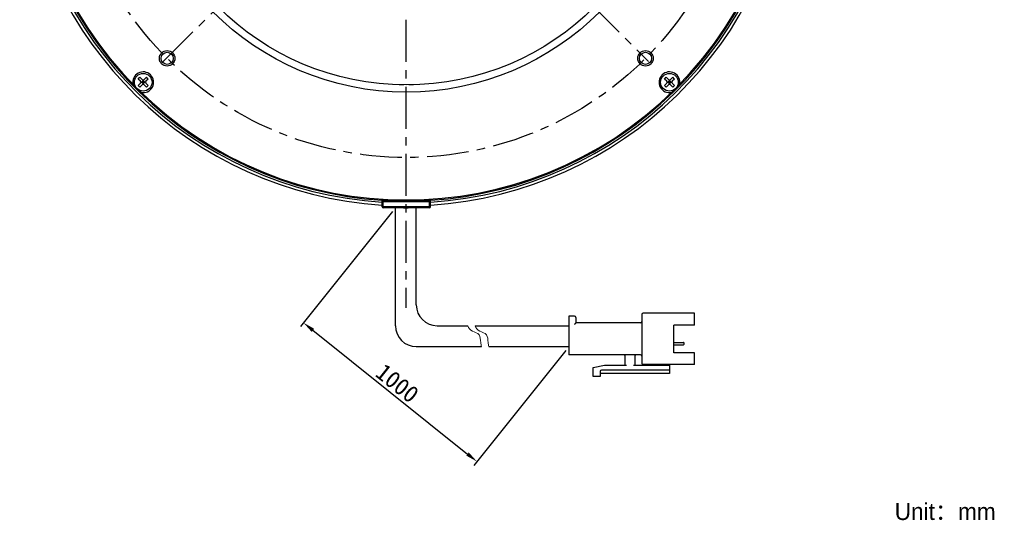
# Model space of a CAD drawing. Header units: millimetres. Extents: x 43 to 258, y -13 to 289.
# Tile 1 of 4: x 55 to 258, y -13 to 91. Entities that reach past the tile are written whole.
import ezdxf

# ---------------------------------------------------------------- set-up
doc = ezdxf.new("R2010")
doc.units = ezdxf.units.MM
doc.header["$LTSCALE"] = 23.1
doc.header["$PDMODE"] = 3
doc.header["$PDSIZE"] = 8
doc.linetypes.add('CENTER', pattern=[0.6, 0.375, -0.075, 0.075, -0.075])
doc.layers.get('0').update_dxf_attribs({"linetype": 'CONTINUOUS'})
doc.layers.get('Defpoints').update_dxf_attribs({"linetype": 'CONTINUOUS', "lineweight": 18})
doc.layers.add('00_COMPONENTS', color=7, linetype='CONTINUOUS')
doc.layers.add('50_ALL_DETAILS', color=7, linetype='CONTINUOUS')
for name, color, linetype, lineweight in [('标注', 3, 'CONTINUOUS', 25), ('粗实线', 7, 'CONTINUOUS', 30), ('细实线', 7, 'CONTINUOUS', 15)]:
    doc.layers.add(name, color=color, linetype=linetype, lineweight=lineweight)
doc.styles.get("Standard").update_dxf_attribs({"font": 'simfang.ttf'})
doc.dimstyles.new('CST Standard', dxfattribs={"dimtxt": 3.5, "dimasz": 2.5, "dimexe": 1, "dimexo": 1, "dimgap": 0.6, "dimtad": 1, "dimtoh": 1, "dimdsep": 46, "dimtxsty": 'STANDARD', "dimcen": -2.5, "dimdle": 5, "dimadec": 1, "dimazin": 2, "dimtfac": 1, "dimtofl": 0, "dimtmove": 0, "dimatfit": 0, "dimfxl": 1, "dimtolj": 1, "dimarcsym": 0})

# ---------------------------------------------------------------- blocks, each defined once
blk = doc.blocks.new('*D8')
at = {"layer": 'Defpoints', "color": 0}
for p in [(132.31, 52.13), (168.21, 23.41), (149.17, -0.38)]:
    blk.add_point(p, dxfattribs=at)
at = {"layer": '标注', "color": 0, "linetype": 'Continuous', "lineweight": -2, "ltscale": 3}
for p, q in [((131.68, 51.35), (112.65, 27.56)), ((167.58, 22.63), (148.55, -1.16))]:
    blk.add_line(p, q, dxfattribs=at)
at = {"layer": '标注', "color": 9, "linetype": 'Continuous', "lineweight": -2, "ltscale": 3}
blk.add_line((115.23, 26.78), (147.22, 1.18), dxfattribs=at)
at = {"layer": '标注', "color": 9}
for points in [[(115.49, 27.1), (114.97, 26.45), (113.27, 28.34)], [(146.96, 0.86), (147.48, 1.51), (149.17, -0.38)]]:
    blk.add_solid(points, dxfattribs=at)
at = {"layer": '标注', "color": 7, "insert": (132.7, 15.83), "char_height": 3.5, "attachment_point": 5, "rotation": 321.3402}
blk.add_mtext('\\A1;1000{}{{\\H0.7x;}{}}', dxfattribs=at)

msp = doc.modelspace()

# ---------------------------------------------------------------- linework, layer by layer
msp.add_line((133.9948, 52.1327), (134.9509, 52.1327))
at = {"layer": '00_COMPONENTS', "color": 7}
for p, q in [((79.0797, 78.7572), (79.4333, 79.1108)), ((79.5394, 78.2976), (79.0797, 78.7572)), ((79.5394, 77.8734), (79.0797, 77.4137)), ((79.8929, 78.6512), (79.4333, 79.1108)), ((79.8929, 77.5198), (79.4333, 77.0602)), ((79.6272, 78.0855), (80.5829, 78.0855)), ((79.7515, 78.0855), (80.105, 78.439)), ((80.105, 77.7319), (79.7515, 78.0855)), ((80.2818, 77.9087), (79.9283, 78.2623)), ((80.2818, 78.2623), (79.9283, 77.9087)), ((80.105, 77.6077), (80.105, 78.5633)), ((80.4586, 78.0855), (80.105, 78.439)), ((80.105, 77.7319), (80.4586, 78.0855)), ((80.7768, 79.1108), (80.3172, 78.6512)), ((80.7768, 77.0602), (80.3172, 77.5198)), ((81.1304, 78.7572), (80.6707, 78.2976)), ((81.1304, 77.4137), (80.6707, 77.8734)), ((81.1304, 78.7572), (80.7768, 79.1108)), ((133.0523, 77.5642), (133.0523, 77.6327)), ((133.0524, 77.6327), (134.0521, 77.6327)), ((134.0523, 77.5518), (134.0523, 77.6327)), ((135.0523, 77.5393), (135.0523, 77.6327)), ((135.0524, 77.6327), (136.0521, 77.6327)), ((136.0523, 77.5675), (136.0523, 77.6327)), ((187.9742, 78.7572), (188.3277, 79.1108)), ((188.4338, 78.2976), (187.9742, 78.7572)), ((188.4338, 77.8734), (187.9742, 77.4137)), ((188.7874, 78.6512), (188.3277, 79.1108)), ((188.7874, 77.5198), (188.3277, 77.0602)), ((188.5217, 78.0855), (189.4773, 78.0855)), ((188.6459, 78.0855), (188.9995, 78.439)), ((188.9995, 77.7319), (188.6459, 78.0855)), ((189.1763, 77.9087), (188.8227, 78.2623)), ((189.1763, 78.2623), (188.8227, 77.9087)), ((188.9995, 77.6077), (188.9995, 78.5633)), ((189.353, 78.0855), (188.9995, 78.439)), ((188.9995, 77.7319), (189.353, 78.0855)), ((189.6712, 79.1108), (189.2116, 78.6512)), ((189.6712, 77.0602), (189.2116, 77.5198)), ((190.0248, 78.7572), (189.5652, 78.2976)), ((190.0248, 77.4137), (189.5652, 77.8734)), ((190.0248, 78.7572), (189.6712, 79.1108)), ((79.4333, 77.0602), (79.0797, 77.4137)), ((80.7768, 77.0602), (81.1304, 77.4137)), ((188.3277, 77.0602), (187.9742, 77.4137)), ((189.6712, 77.0602), (190.0248, 77.4137)), ((129.5523, 52.3327), (129.5523, 53.91)), ((139.3523, 53.6327), (129.7523, 53.6327)), ((139.5523, 52.3327), (139.5523, 53.91)), ((139.3523, 52.1327), (129.7523, 52.1327))]:
    msp.add_line(p, q, dxfattribs=at)
at = {"layer": '00_COMPONENTS', "color": 4}
for p, q in [((129.5523, 53.4327), (139.5523, 53.4327)), ((129.7523, 52.1327), (129.7523, 53.8971)), ((139.3523, 52.1327), (139.3523, 53.8971)), ((139.5523, 52.3327), (129.5523, 52.3327))]:
    msp.add_line(p, q, dxfattribs=at)
at = {"layer": '00_COMPONENTS', "color": 7}
for centre, radius in [((134.5523, 132.5327), 56.5), ((134.5523, 132.5327), 55), ((85.0548, 83.0352), 1.6), ((85.0548, 83.0352), 1.25), ((184.0497, 83.0352), 1.6), ((184.0497, 83.0352), 1.25), ((80.105, 78.0855), 1.825), ((188.9995, 78.0855), 1.825)]:
    msp.add_circle(centre, radius, dxfattribs=at)
for centre, radius, start, end in [((134.5527, 132.5366), 80.0006, 103.15088, 266.41653), ((134.5527, 132.5366), 79.9999, 273.582825, 76.849749), ((134.5527, 132.5366), 79.4, 103.249087, 266.389237), ((134.5523, 132.5327), 79, 103.604599, 266.371259), ((134.5527, 132.5366), 79.4, 273.610111, 76.751546), ((134.5523, 132.5327), 79, 273.628741, 76.395401), ((134.5523, 132.5327), 78.8, 135.277747, 224.822224), ((134.5523, 132.5327), 78.8, 315.277736, 44.822224), ((80.105, 78.0855), 2.15, 258.588342, 191.411658), ((188.9995, 78.0855), 2.15, 348.588342, 281.411658), ((79.3272, 78.0855), 0.3, 315, 45), ((80.105, 78.8633), 0.3, 225, 315), ((80.105, 77.3077), 0.3, 45, 135), ((80.8829, 78.0855), 0.3, 135, 225), ((188.2217, 78.0855), 0.3, 315, 45), ((188.9995, 78.8633), 0.3, 225, 315), ((188.9995, 77.3077), 0.3, 45, 135), ((189.7773, 78.0855), 0.3, 135, 225), ((134.5523, 132.5327), 78.8, 225.177776, 314.72227), ((129.7523, 53.4327), 0.2, 90, 165), ((139.3523, 53.4327), 0.2, 0, 90), ((129.7523, 52.3327), 0.2, 180, 270), ((139.3523, 52.3327), 0.2, 270, 360)]:
    msp.add_arc(centre, radius, start, end, dxfattribs=at)
at = {"layer": '50_ALL_DETAILS', "color": 1, "linetype": 'CENTER'}
for p, q in [((84.2717, 182.7717), (184.6809, 82.3625)), ((84.2717, 82.3625), (184.6809, 182.7717)), ((134.4763, 132.5671), (134.4763, 31.3994))]:
    msp.add_line(p, q, dxfattribs=at)
msp.add_circle((134.5523, 132.5327), 70, dxfattribs=at)
at = {"layer": '粗实线', "ltscale": 3}
for p, q in [((132.3095, 27.7213), (132.3095, 52.1327)), ((136.6174, 32.0292), (136.6174, 52.1327)), ((140.9254, 27.7213), (147.2723, 27.7213)), ((148.7967, 27.7213), (168.2087, 27.7213)), ((136.6174, 23.4134), (150.1213, 23.4134)), ((151.6457, 23.4134), (168.2087, 23.4134))]:
    msp.add_line(p, q, dxfattribs=at)
at = {"layer": '粗实线'}
for p, q in [((168.2087, 29.7316), (168.2087, 21.6902)), ((169.3575, 29.7316), (168.2087, 29.7316)), ((169.6447, 29.4444), (169.6447, 28.2957)), ((183.2864, 30.0188), (183.2864, 19.967)), ((194.1997, 30.306), (183.5736, 30.306)), ((194.1997, 27.8649), (194.1997, 30.306)), ((182.9992, 28.2957), (169.6447, 28.2957)), ((194.1997, 27.8649), (189.8918, 27.8649)), ((189.8918, 22.121), (189.8918, 27.8649)), ((189.8918, 24.2758), (191.8735, 24.2758)), ((189.8918, 23.7724), (191.8735, 23.7724)), ((192.0171, 23.916), (192.0171, 24.1322)), ((182.9992, 21.6902), (168.2087, 21.6902)), ((179.8401, 19.5363), (179.8401, 21.403)), ((181.8504, 21.403), (181.8504, 19.5363)), ((194.1997, 22.121), (189.8918, 22.121)), ((194.1997, 19.6798), (194.1997, 22.121)), ((173.2346, 19.1055), (175.5322, 19.5363)), ((173.2346, 17.2387), (173.2346, 19.1055)), ((189.0303, 18.5311), (174.9578, 18.5311)), ((175.5322, 19.5363), (180.1273, 19.5363)), ((181.5632, 19.5363), (189.0303, 19.5363)), ((194.1997, 19.6798), (183.5736, 19.6798)), ((187.3071, 19.5363), (187.3071, 19.6798)), ((189.0303, 19.6798), (189.0303, 17.8131)), ((174.6706, 17.2387), (173.2346, 17.2387)), ((174.6706, 18.2439), (174.6706, 17.2387)), ((189.0303, 17.8131), (174.6706, 17.8131))]:
    msp.add_line(p, q, dxfattribs=at)
at = {"layer": '粗实线', "ltscale": 3}
for centre in [(140.9254, 32.0292), (136.6174, 27.7213)]:
    msp.add_arc(centre, 4.3079, 180, 270, dxfattribs=at)
at = {"layer": '粗实线'}
for centre, radius, start, end in [((169.3575, 29.4444), 0.2872, 0, 90), ((182.9992, 28.5828), 0.2872, 270, 0), ((183.5736, 30.0188), 0.2872, 90, 180), ((191.8735, 24.1322), 0.1436, 0, 90), ((191.8735, 23.916), 0.1436, 270, 0), ((179.5529, 21.403), 0.2872, 0, 90), ((182.1376, 21.403), 0.2872, 90, 180), ((182.9992, 21.403), 0.2872, 0, 90), ((174.9578, 18.2439), 0.2872, 90, 180), ((183.5736, 19.967), 0.2872, 180, 270)]:
    msp.add_arc(centre, radius, start, end, dxfattribs=at)
msp.add_open_spline([(169.6447, 28.2957), (169.6409, 28.2919), (169.6275, 28.2784), (169.6006, 28.2516), (169.5617, 28.2127), (169.5152, 28.1661), (169.4641, 28.1151), (169.4111, 28.062), (169.3753, 28.0263), (169.3575, 28.0085)], degree=3, knots=[0, 0, 0, 0, 132.44496021, 469.29186831, 937.59263349, 1489.92739949, 2093.19286428, 2719.61557646, 3341.62114333, 3341.62114333, 3341.62114333, 3341.62114333], dxfattribs=at)
at = {"layer": '细实线', "ltscale": 3}
for points, knots in [([(147.2723, 27.7213), (147.4451, 27.2441), (148.0287, 26.4799), (149.98, 26.0936), (149.8389, 24.4972), (150.035, 23.6713), (150.1213, 23.4134)], [0, 0, 0, 0, 610.83119015, 1204.5829362, 1830.46368675, 2133.90260583, 2133.90260583, 2133.90260583, 2133.90260583]), ([(148.7967, 27.7213), (148.9695, 27.2441), (149.5532, 26.4799), (151.5044, 26.0936), (151.3633, 24.4972), (151.5594, 23.6713), (151.6457, 23.4134)], [0, 0, 0, 0, 609.2601643, 1201.48481194, 1825.75582997, 2128.41432004, 2128.41432004, 2128.41432004, 2128.41432004])]:
    msp.add_open_spline(points, degree=3, knots=knots, dxfattribs=at)

# ---------------------------------------------------------------- texts
at = {"insert": (235.6052, -8.9628), "char_height": 3.5, "width": 66.074441, "attachment_point": 1}
msp.add_mtext('{\\fFZLanTingHei-R-GBK|b0|i0|c134|p2;Unit：mm}', dxfattribs=at)

# ---------------------------------------------------------------- dimensions: what is measured, and where the dimension line sits
at = {"layer": '标注', "color": 9, "ltscale": 3}
dim = msp.add_linear_dim(base=(149.1739, -0.3802), p1=(132.3095, 52.1327), p2=(168.2087, 23.4134), angle=321.340192, text='1000{}{{\\H0.7x;}{}}', dimstyle='CST Standard', override={"dimlfac": 2, "dimclrd": 9, "dimclrt": 7}, dxfattribs=at)
dim.commit()
dim.dimension.update_dxf_attribs({"geometry": '*D8', "text_midpoint": (132.7049, 15.8302)})

doc.saveas('drawing.dxf')
